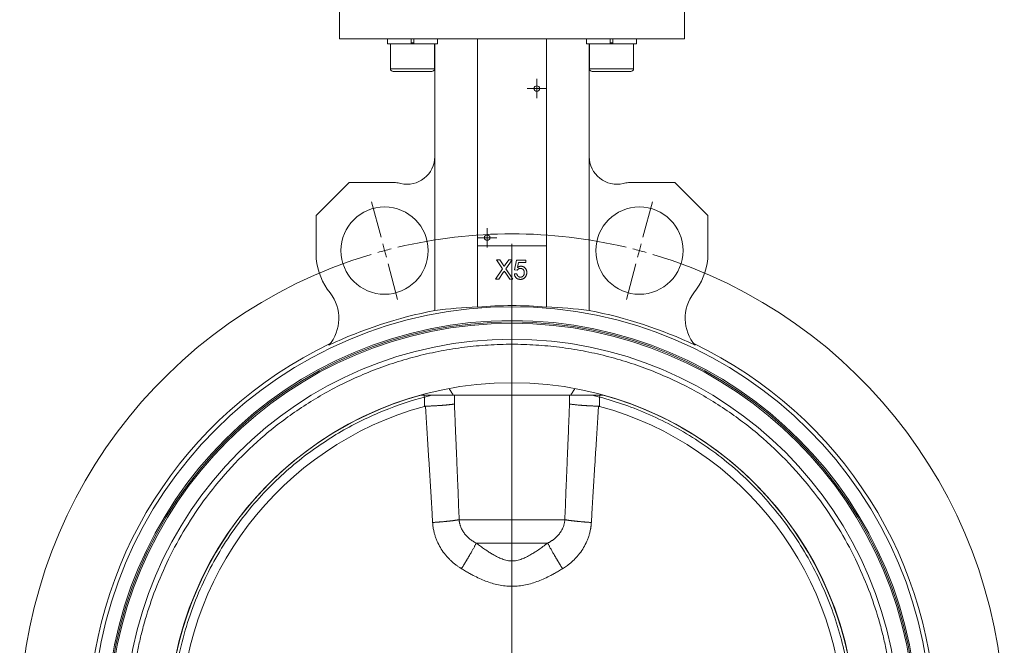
# Model space of a CAD drawing. Header units: millimetres. Extents: x 62 to 973, y -248 to 982.
# Tile 3 of 6: x 62 to 419, y 515 to 742. Entities that reach past the tile are written whole.
import ezdxf

# ---------------------------------------------------------------- set-up
doc = ezdxf.new("R2010")
doc.units = ezdxf.units.MM

# ---------------------------------------------------------------- blocks, each defined once
blk = doc.blocks.new('SW_CENTERMARKSYMBOL_0')
at = {"color": 0, "linetype": 'Continuous', "lineweight": 0}
for p, q in [((-2.5, 0), (-3.5, 0)), ((0, 0), (-2.5, 0)), ((0, 2.5), (0, 3.5)), ((0, 0), (0, 2.5)), ((0, 0), (0, -2.5)), ((0, 0), (2.5, 0)), ((2.5, 0), (3.5, 0)), ((0, -2.5), (0, -3.5))]:
    blk.add_line(p, q, dxfattribs=at)
blk = doc.blocks.new('SW_CENTERMARKSYMBOL_1')
at = {"color": 0, "linetype": 'Continuous', "lineweight": 0}
for p, q in [((-2.5, 0), (-3.5, 0)), ((0, 0), (-2.5, 0)), ((0, 2.5), (0, 3.5)), ((0, 0), (0, 2.5)), ((0, 0), (0, -2.5)), ((0, 0), (2.5, 0)), ((2.5, 0), (3.5, 0)), ((0, -2.5), (0, -3.5))]:
    blk.add_line(p, q, dxfattribs=at)
blk = doc.blocks.new('SW_CENTERMARKSYMBOL_2')
at = {"color": 0, "linetype": 'Continuous', "lineweight": 0}
for p, q in [((-1.29, 4.83), (-4.74, 17.68)), ((93.64, 4.83), (97.08, 17.68)), ((0, 0), (-0.65, 2.41)), ((0, 0), (0.65, -2.41)), ((46.17, -167.32), (46.17, 2.5)), ((92.35, 0), (91.7, -2.41)), ((92.35, 0), (92.99, 2.41)), ((1.29, -4.83), (4.74, -17.68)), ((91.05, -4.83), (87.61, -17.68)), ((46.17, -172.32), (46.17, -169.82)), ((41.17, -172.32), (-128.65, -172.32)), ((46.17, -172.32), (43.67, -172.32)), ((46.17, -172.32), (46.17, -174.82)), ((46.17, -172.32), (48.67, -172.32)), ((51.17, -172.32), (220.99, -172.32)), ((46.17, -177.32), (46.17, -347.14)), ((1.29, -339.81), (4.74, -326.97)), ((91.05, -339.81), (87.61, -326.97)), ((0, -344.64), (0.65, -342.23)), ((92.35, -344.64), (91.7, -342.23)), ((0, -344.64), (-0.65, -347.06)), ((92.35, -344.64), (92.99, -347.06)), ((-1.29, -349.47), (-4.74, -362.32)), ((93.64, -349.47), (97.08, -362.32))]:
    blk.add_line(p, q, dxfattribs=at)
for start, end in [(76.6058, 103.3942), (105, 105.8029), (104.1971, 105), (75, 75.8029), (74.1971, 75), (106.6058, 253.3942), (286.6058, 73.3942), (254.1971, 255), (255, 255.8029), (256.6058, 283.3942), (284.1971, 285), (285, 285.8029)]:
    blk.add_arc((46.17, -172.32), 178.4, start, end, dxfattribs=at)

msp = doc.modelspace()

# ---------------------------------------------------------------- linework, layer by layer
at = {"color": 7, "linetype": 'Continuous', "lineweight": 15}
for p, q in [((177.83, 750.82), (177.83, 734.82)), ((302.83, 734.82), (302.83, 750.82)), ((177.83, 734.82), (302.83, 734.82)), ((195.22, 734.82), (195.22, 733.02)), ((203.82, 733.02), (195.22, 733.02)), ((196.27, 733.02), (196.27, 724.02)), ((203.82, 734.82), (203.82, 733.02)), ((204.72, 733.02), (203.82, 733.02)), ((204.72, 733.02), (204.72, 734.82)), ((213.32, 733.02), (204.72, 733.02)), ((212.27, 724.02), (212.27, 733.02)), ((212.33, 733.02), (212.33, 692.17)), ((213.32, 733.02), (213.32, 734.82)), ((227.83, 659.82), (227.83, 734.82)), ((252.83, 734.82), (252.83, 659.82)), ((267.34, 734.82), (267.34, 733.02)), ((275.94, 733.02), (267.34, 733.02)), ((268.33, 733.02), (268.33, 692.17)), ((268.39, 733.02), (268.39, 724.02)), ((275.94, 734.82), (275.94, 733.02)), ((276.84, 733.02), (275.94, 733.02)), ((276.84, 733.02), (276.84, 734.82)), ((285.44, 733.02), (276.84, 733.02)), ((284.39, 724.02), (284.39, 733.02)), ((285.44, 733.02), (285.44, 734.82)), ((211.27, 723.02), (197.27, 723.02)), ((276.39, 723.02), (269.39, 723.02)), ((283.39, 723.02), (276.39, 723.02)), ((212.33, 636.4), (212.33, 692.17)), ((268.33, 692.17), (268.33, 636.4)), ((181.33, 682.82), (169.33, 670.82)), ((198.15, 682.82), (181.33, 682.82)), ((299.33, 682.82), (282.51, 682.82)), ((311.33, 670.82), (299.33, 682.82)), ((169.33, 670.82), (169.33, 655.2)), ((311.33, 655.2), (311.33, 670.82)), ((227.83, 659.82), (227.83, 637.7)), ((252.83, 659.82), (227.83, 659.82)), ((252.83, 637.7), (252.83, 659.82)), ((236.91, 651.58), (234.68, 654.82)), ((234.68, 654.82), (235.87, 654.82)), ((235.87, 654.82), (237.09, 653.05)), ((237.91, 653.04), (239.13, 654.82)), ((240.34, 654.82), (238.11, 651.57)), ((239.13, 654.82), (240.34, 654.82)), ((241.28, 651.14), (242, 654.73)), ((242, 654.73), (245.32, 654.73)), ((242.73, 653.83), (242.38, 652.02)), ((245.32, 653.83), (242.73, 653.83)), ((245.32, 653.83), (245.32, 654.73)), ((234.32, 647.82), (236.91, 651.58)), ((237.18, 650.23), (235.53, 647.82)), ((239.5, 647.82), (237.8, 650.29)), ((238.11, 651.57), (240.69, 647.82)), ((241.19, 649.7), (242.09, 649.79)), ((242.18, 651.05), (241.28, 651.14)), ((235.53, 647.82), (234.32, 647.82)), ((240.69, 647.82), (239.5, 647.82)), ((207.16, 605.82), (219.06, 605.82)), ((211.25, 605.82), (208.59, 605.1)), ((208.59, 605.1), (208.59, 601.75)), ((219.06, 605.82), (261.59, 605.82)), ((261.59, 605.82), (273.5, 605.82)), ((272.07, 605.1), (269.41, 605.82)), ((272.07, 601.75), (272.07, 605.1)), ((259.48, 560.72), (221.17, 560.72)), ((227.4, 552.23), (253.26, 552.23))]:
    msp.add_line(p, q, dxfattribs=at)
at = {"color": 8, "linetype": 'Continuous', "lineweight": 15}
for p, q in [((203.82, 733.42), (204.72, 733.42)), ((275.94, 733.42), (276.84, 733.42)), ((196.27, 724.02), (212.27, 724.02)), ((268.39, 724.02), (276.39, 724.02)), ((276.39, 724.02), (284.39, 724.02)), ((219.47, 602.6), (219.47, 605.82)), ((261.19, 605.82), (261.19, 602.6))]:
    msp.add_line(p, q, dxfattribs=at)
at = {"color": 7, "linetype": 'Continuous', "lineweight": 15}
for centre, radius in [((249.33, 716.82), 1), ((194.15, 658.14), 15.8), ((286.5, 658.14), 15.8), ((231.33, 662.82), 1), ((240.33, 485.82), 152), ((240.33, 485.82), 147), ((240.33, 485.82), 146.5), ((240.33, 485.82), 124.5)]:
    msp.add_circle(centre, radius, dxfattribs=at)
for centre, radius, start, end in [((197.27, 724.02), 1, 180, 270), ((211.27, 724.02), 1, 270, 0), ((269.39, 724.02), 1, 180, 270), ((283.39, 724.02), 1, 270, 0), ((202.33, 692.17), 10, 256.4954, 360), ((278.33, 692.17), 10, 180, 283.5046), ((194.15, 658.14), 25, 76.4954, 80.8061), ((286.5, 658.14), 25, 99.1939, 103.5046), ((194.15, 658.14), 25, 186.7506, 217.8302), ((286.5, 658.14), 25, 322.1698, 353.2494), ((162.56, 633.61), 15, 319.4838, 37.8302), ((318.09, 633.61), 15, 142.1698, 220.5162), ((240.33, 485.82), 153.17, 100.5333, 115.6756), ((240.33, 485.82), 152.4, 85.2952, 94.7048), ((240.33, 485.82), 153.17, 64.3244, 79.4667), ((240.33, 485.82), 146, 0, 180), ((240.33, 485.82), 153.5, 115.4135, 244.5865), ((240.33, 485.82), 140.25, 0, 180), ((240.33, 485.82), 153.5, 295.4135, 64.5865), ((240.33, 485.82), 124.45, 105.3682, 254.6318), ((240.33, 485.82), 124.45, 285.3682, 74.6318), ((240.33, 485.82), 120.2, 105.3112, 254.6888), ((240.33, 485.82), 120.2, 285.3112, 74.6888)]:
    msp.add_arc(centre, radius, start, end, dxfattribs=at)
for centre, start_param, end_param in [((233.56, 485.82), 1.608477, 1.710749), ((247.09, 485.82), 1.430844, 1.533115)]:
    msp.add_ellipse(centre, major_axis=(152.22, 0), ratio=0.999012, start_param=start_param, end_param=end_param, dxfattribs=at)
for points, knots in [([(237.09, 653.05), (237.12, 653), (237.18, 652.92), (237.26, 652.8), (237.32, 652.69), (237.37, 652.6), (237.41, 652.53), (237.44, 652.47), (237.45, 652.42), (237.46, 652.39), (237.46, 652.38)], [0, 0, 0, 0, 0.209538, 0.393206, 0.554151, 0.689382, 0.80228, 0.889952, 0.956059, 1, 1, 1, 1]), ([(237.46, 652.38), (237.49, 652.42), (237.55, 652.52), (237.66, 652.67), (237.78, 652.85), (237.87, 652.98), (237.91, 653.04)], [0, 0, 0, 0, 0.195959, 0.429465, 0.696675, 1, 1, 1, 1]), ([(237.18, 650.23), (237.2, 650.25), (237.25, 650.32), (237.32, 650.43), (237.41, 650.56), (237.48, 650.66), (237.51, 650.71)], [0, 0, 0, 0, 0.174779, 0.398246, 0.673111, 1, 1, 1, 1]), ([(237.51, 650.71), (237.56, 650.64), (237.66, 650.5), (237.75, 650.36), (237.8, 650.29)], [0, 0, 0, 0, 0.494218, 1, 1, 1, 1]), ([(243.37, 647.73), (243.29, 647.73), (243.14, 647.73), (242.93, 647.76), (242.72, 647.8), (242.53, 647.86), (242.34, 647.93), (242.17, 648.03), (242.01, 648.14), (241.85, 648.27), (241.72, 648.41), (241.59, 648.56), (241.49, 648.72), (241.39, 648.9), (241.32, 649.08), (241.26, 649.28), (241.21, 649.49), (241.2, 649.63), (241.19, 649.7)], [0, 0, 0, 0, 0.069298, 0.135561, 0.199671, 0.261716, 0.322662, 0.382907, 0.443032, 0.503501, 0.563724, 0.62398, 0.683629, 0.743848, 0.805192, 0.867649, 0.932778, 1, 1, 1, 1]), ([(242.09, 649.79), (242.1, 649.74), (242.11, 649.64), (242.15, 649.5), (242.19, 649.37), (242.24, 649.25), (242.3, 649.13), (242.36, 649.03), (242.43, 648.94), (242.51, 648.85), (242.59, 648.78), (242.68, 648.71), (242.78, 648.66), (242.89, 648.61), (243, 648.58), (243.12, 648.55), (243.24, 648.54), (243.33, 648.54), (243.37, 648.54)], [0, 0, 0, 0, 0.077361, 0.15048, 0.219977, 0.286681, 0.349678, 0.41068, 0.469427, 0.526756, 0.583142, 0.638824, 0.695263, 0.752696, 0.810849, 0.871356, 0.934436, 1, 1, 1, 1]), ([(243.38, 651.68), (243.31, 651.67), (243.17, 651.67), (242.98, 651.64), (242.8, 651.58), (242.65, 651.51), (242.51, 651.41), (242.38, 651.3), (242.27, 651.18), (242.21, 651.09), (242.18, 651.05)], [0, 0, 0, 0, 0.14786, 0.283561, 0.412369, 0.534236, 0.652692, 0.768663, 0.883652, 1, 1, 1, 1]), ([(242.38, 652.02), (242.43, 652.05), (242.52, 652.13), (242.67, 652.22), (242.83, 652.3), (242.98, 652.37), (243.14, 652.42), (243.3, 652.46), (243.46, 652.48), (243.57, 652.48), (243.62, 652.48)], [0, 0, 0, 0, 0.136729, 0.268515, 0.395529, 0.52, 0.640496, 0.761236, 0.880107, 1, 1, 1, 1]), ([(243.37, 648.54), (243.42, 648.54), (243.53, 648.54), (243.68, 648.56), (243.82, 648.6), (243.96, 648.64), (244.09, 648.71), (244.2, 648.79), (244.31, 648.87), (244.41, 648.98), (244.5, 649.1), (244.57, 649.22), (244.64, 649.36), (244.69, 649.5), (244.73, 649.65), (244.76, 649.82), (244.78, 649.99), (244.78, 650.11), (244.78, 650.16)], [0, 0, 0, 0, 0.065801, 0.128677, 0.188676, 0.247598, 0.304849, 0.361786, 0.419523, 0.478682, 0.53877, 0.598799, 0.660184, 0.722952, 0.787993, 0.855404, 0.926153, 1, 1, 1, 1]), ([(244.78, 650.16), (244.78, 650.22), (244.78, 650.33), (244.76, 650.49), (244.73, 650.65), (244.7, 650.79), (244.64, 650.93), (244.58, 651.05), (244.51, 651.17), (244.43, 651.27), (244.33, 651.37), (244.23, 651.45), (244.11, 651.52), (243.99, 651.58), (243.85, 651.62), (243.7, 651.65), (243.54, 651.67), (243.43, 651.67), (243.38, 651.68)], [0, 0, 0, 0, 0.072866, 0.141887, 0.207453, 0.270438, 0.331641, 0.390108, 0.448069, 0.505503, 0.562488, 0.619084, 0.676416, 0.735452, 0.796241, 0.860406, 0.928305, 1, 1, 1, 1]), ([(243.62, 652.48), (243.69, 652.48), (243.83, 652.48), (244.04, 652.45), (244.23, 652.4), (244.42, 652.33), (244.6, 652.24), (244.77, 652.13), (244.93, 652), (245.09, 651.85), (245.22, 651.69), (245.35, 651.51), (245.45, 651.32), (245.53, 651.12), (245.6, 650.91), (245.65, 650.69), (245.67, 650.46), (245.68, 650.3), (245.68, 650.22)], [0, 0, 0, 0, 0.061997, 0.122088, 0.181375, 0.239508, 0.297836, 0.35688, 0.417282, 0.47964, 0.5425, 0.604962, 0.666991, 0.730216, 0.794173, 0.860458, 0.928578, 1, 1, 1, 1]), ([(245.68, 650.22), (245.68, 650.14), (245.67, 649.99), (245.65, 649.76), (245.6, 649.54), (245.55, 649.33), (245.47, 649.13), (245.38, 648.94), (245.27, 648.75), (245.19, 648.64), (245.14, 648.58)], [0, 0, 0, 0, 0.132462, 0.26165, 0.387547, 0.510782, 0.632675, 0.75466, 0.876523, 1, 1, 1, 1]), ([(245.14, 648.58), (245.09, 648.51), (244.98, 648.38), (244.79, 648.2), (244.59, 648.06), (244.37, 647.94), (244.14, 647.84), (243.9, 647.78), (243.64, 647.73), (243.46, 647.73), (243.37, 647.73)], [0, 0, 0, 0, 0.127893, 0.251579, 0.372793, 0.492778, 0.61359, 0.737809, 0.86618, 1, 1, 1, 1]), ([(378.75, 485.82), (378.74, 486.19), (378.74, 486.93), (378.73, 488.05), (378.71, 489.16), (378.67, 490.28), (378.63, 491.4), (378.58, 492.51), (378.53, 493.62), (378.39, 495.95), (378.1, 499.48), (377.54, 504.3), (376.79, 509.19), (375.82, 514.26), (374.65, 519.4), (372.72, 526.53), (369.64, 535.66), (364.81, 546.76), (358.68, 558), (351.11, 569.19), (342.02, 580.09), (331.37, 590.45), (319.16, 599.96), (307.84, 606.86), (298.12, 611.68), (290.47, 614.92), (282.55, 617.73), (274.4, 620.07), (266.06, 621.91), (257.56, 623.25), (248.97, 624.05), (240.33, 624.33), (231.69, 624.05), (223.09, 623.25), (214.6, 621.91), (206.26, 620.07), (198.1, 617.73), (190.18, 614.92), (182.53, 611.68), (172.82, 606.86), (161.5, 599.96), (149.29, 590.45), (138.63, 580.09), (129.55, 569.19), (121.98, 558), (115.84, 546.76), (111.02, 535.66), (107.94, 526.53), (106.01, 519.4), (104.83, 514.26), (103.87, 509.19), (103.12, 504.3), (102.56, 499.48), (102.24, 495.58), (102.07, 492.51), (101.98, 490.28), (101.92, 488.05), (101.91, 486.56), (101.91, 485.82)], [0, 0, 0, 0, 0.0025673, 0.0051341, 0.0077006, 0.010267, 0.0128334, 0.0154001, 0.017967, 0.0205346, 0.0314613, 0.0423891, 0.0540137, 0.0656394, 0.0779968, 0.0903553, 0.1165926, 0.144404, 0.1738197, 0.204846, 0.2374593, 0.2716004, 0.3071697, 0.3440234, 0.3628831, 0.3819903, 0.4013148, 0.4208243, 0.4404842, 0.4602586, 0.48011, 0.5000001, 0.5198902, 0.5397416, 0.559516, 0.5791759, 0.5986854, 0.6180099, 0.637117, 0.6559768, 0.6928305, 0.7283998, 0.7625409, 0.7951542, 0.8261804, 0.8555961, 0.8834076, 0.9096449, 0.9220022, 0.9343608, 0.9459853, 0.957611, 0.9685377, 0.9794656, 0.9845996, 0.9897325, 0.9948655, 1, 1, 1, 1]), ([(219.06, 605.82), (218.81, 606.21), (218.3, 607.01), (217.8, 607.81), (217.54, 608.21)], [0, 0, 0, 0, 0.491797, 1, 1, 1, 1]), ([(263.11, 608.21), (262.86, 607.81), (262.35, 607.01), (261.84, 606.21), (261.59, 605.82)], [0, 0, 0, 0, 0.508203, 1, 1, 1, 1]), ([(208.59, 605.1), (203.78, 603.83), (198.83, 602.2), (188.75, 598.09), (183.61, 595.62), (173.34, 589.67), (168.2, 586.2), (158.17, 578.17), (153.28, 573.61), (146.36, 565.93), (144.12, 563.24), (139.83, 557.58), (137.77, 554.61), (133.89, 548.43), (132.06, 545.22), (128.66, 538.56), (127.1, 535.11), (124.27, 528.03), (123.01, 524.39), (120.82, 516.96), (119.89, 513.17), (118.4, 505.48), (117.84, 501.58), (117.08, 493.72), (116.89, 489.77), (116.89, 481.86), (117.08, 477.91), (117.84, 470.06), (118.4, 466.16), (119.89, 458.47), (120.82, 454.67), (123.01, 447.24), (124.27, 443.6), (127.1, 436.52), (128.66, 433.08), (132.06, 426.42), (133.89, 423.2), (137.77, 417.02), (139.83, 414.06), (144.12, 408.4), (146.36, 405.7), (153.28, 398.03), (158.17, 393.47), (168.2, 385.44), (173.34, 381.97), (183.61, 376.02), (188.75, 373.54), (198.83, 369.44), (203.78, 367.81), (208.59, 366.53)], [0, 0, 0, 0, 0.0625, 0.0625, 0.125, 0.125, 0.1875, 0.1875, 0.25, 0.25, 0.28125, 0.28125, 0.3125, 0.3125, 0.34375, 0.34375, 0.375, 0.375, 0.40625, 0.40625, 0.4375, 0.4375, 0.46875, 0.46875, 0.5, 0.5, 0.53125, 0.53125, 0.5625, 0.5625, 0.59375, 0.59375, 0.625, 0.625, 0.65625, 0.65625, 0.6875, 0.6875, 0.71875, 0.71875, 0.75, 0.75, 0.8125, 0.8125, 0.875, 0.875, 0.9375, 0.9375, 1, 1, 1, 1]), ([(208.4, 605.82), (208.4, 605.81), (208.41, 605.75), (208.45, 605.63), (208.51, 605.41), (208.56, 605.23), (208.59, 605.1)], [0, 0, 0, 0, 0.067372, 0.312681, 0.552991, 1, 1, 1, 1]), ([(272.26, 605.82), (272.25, 605.81), (272.24, 605.75), (272.21, 605.63), (272.15, 605.41), (272.1, 605.23), (272.07, 605.1)], [0, 0, 0, 0, 0.067372, 0.312681, 0.552991, 1, 1, 1, 1]), ([(363.77, 485.82), (363.77, 492.09), (363.29, 498.52), (361.24, 511.49), (359.68, 518.03), (355.42, 530.94), (352.73, 537.31), (346.24, 549.59), (342.45, 555.5), (333.93, 566.59), (329.19, 571.77), (318.99, 581.19), (313.53, 585.44), (302.15, 592.87), (296.23, 596.07), (284.22, 601.37), (278.13, 603.49), (272.07, 605.1)], [0, 0, 0, 0, 0.125, 0.125, 0.25, 0.25, 0.375, 0.375, 0.5, 0.5, 0.625, 0.625, 0.75, 0.75, 0.875, 0.875, 1, 1, 1, 1]), ([(219.47, 602.6), (219.41, 602.59), (219.3, 602.57), (219.12, 602.55), (218.93, 602.52), (218.73, 602.49), (218.52, 602.46), (218.3, 602.43), (218.07, 602.41), (217.83, 602.38), (217.57, 602.35), (217.31, 602.32), (217.04, 602.29), (216.75, 602.27), (216.46, 602.24), (216.15, 602.21), (215.83, 602.19), (215.51, 602.16), (215.16, 602.13), (214.81, 602.11), (214.45, 602.08), (214.07, 602.05), (213.68, 602.03), (213.28, 602), (212.86, 601.98), (212.43, 601.96), (211.98, 601.93), (211.52, 601.91), (211.05, 601.89), (210.55, 601.87), (210.04, 601.85), (209.51, 601.83), (209.15, 601.82), (208.97, 601.81)], [0, 0, 0, 0, 0.029256, 0.058452, 0.087591, 0.116687, 0.145763, 0.174844, 0.203962, 0.233146, 0.26243, 0.291839, 0.321402, 0.351144, 0.381094, 0.411279, 0.44173, 0.472475, 0.503548, 0.534984, 0.566819, 0.599093, 0.63185, 0.665138, 0.699009, 0.73352, 0.768737, 0.804738, 0.841613, 0.879464, 0.918402, 0.958543, 1, 1, 1, 1]), ([(211.57, 559.71), (211.52, 560.55), (211.42, 562.25), (211.27, 564.85), (211.11, 567.53), (210.9, 571.04), (210.63, 575.48), (210.3, 580.69), (209.96, 586), (209.63, 591.22), (209.3, 596.52), (209.08, 600.01), (208.97, 601.81)], [0, 0, 0, 0, 0.059615, 0.121152, 0.184614, 0.250001, 0.371426, 0.500004, 0.621639, 0.750001, 0.871794, 1, 1, 1, 1]), ([(221.17, 560.72), (221.11, 562.25), (221.01, 564.95), (220.87, 568.45), (220.73, 572.05), (220.56, 576.34), (220.34, 581.63), (220.12, 586.96), (219.9, 592.19), (219.68, 597.37), (219.54, 600.86), (219.47, 602.6)], [0, 0, 0, 0, 0.109897, 0.19323, 0.25, 0.367912, 0.5, 0.628838, 0.75, 0.875003, 1, 1, 1, 1]), ([(259.48, 560.72), (259.54, 562.25), (259.65, 564.95), (259.78, 568.45), (259.92, 572.05), (260.1, 576.34), (260.32, 581.63), (260.54, 586.96), (260.75, 592.19), (260.97, 597.37), (261.11, 600.86), (261.19, 602.6)], [0, 0, 0, 0, 0.109859, 0.193191, 0.25, 0.367913, 0.5, 0.628837, 0.75, 0.875003, 1, 1, 1, 1]), ([(271.69, 601.81), (271.57, 601.81), (271.32, 601.82), (270.95, 601.84), (270.59, 601.85), (270.22, 601.86), (269.85, 601.88), (269.48, 601.9), (269.11, 601.91), (268.74, 601.93), (268.37, 601.95), (268, 601.97), (267.63, 601.99), (267.27, 602.01), (266.9, 602.04), (266.54, 602.06), (266.17, 602.08), (265.81, 602.11), (265.36, 602.14), (264.84, 602.18), (264.26, 602.23), (263.72, 602.28), (263.21, 602.34), (262.74, 602.39), (262.29, 602.44), (261.89, 602.49), (261.51, 602.55), (261.3, 602.58), (261.19, 602.6)], [0, 0, 0, 0, 0.027658, 0.055451, 0.083383, 0.111463, 0.139703, 0.168124, 0.196746, 0.225594, 0.254693, 0.284069, 0.313747, 0.343752, 0.374113, 0.404859, 0.436021, 0.467634, 0.499738, 0.556237, 0.612044, 0.667354, 0.722357, 0.777244, 0.832224, 0.887534, 0.943405, 1, 1, 1, 1]), ([(271.69, 601.81), (271.63, 600.9), (271.52, 599.11), (271.35, 596.45), (271.19, 593.86), (270.97, 590.35), (270.69, 586), (270.36, 580.69), (270.03, 575.48), (269.7, 570.15), (269.39, 564.93), (269.19, 561.41), (269.09, 559.71)], [0, 0, 0, 0, 0.064905, 0.128206, 0.189904, 0.249999, 0.378362, 0.499997, 0.628575, 0.749999, 0.878848, 1, 1, 1, 1]), ([(211.57, 559.71), (211.69, 559.72), (211.92, 559.73), (212.26, 559.75), (212.6, 559.78), (212.93, 559.8), (213.26, 559.82), (213.58, 559.85), (213.9, 559.87), (214.22, 559.89), (214.53, 559.92), (214.83, 559.94), (215.14, 559.97), (215.44, 560), (215.73, 560.02), (216.02, 560.05), (216.31, 560.08), (216.59, 560.11), (216.87, 560.14), (217.14, 560.16), (217.41, 560.19), (217.68, 560.22), (217.94, 560.25), (218.2, 560.28), (218.46, 560.31), (218.71, 560.34), (218.96, 560.38), (219.2, 560.41), (219.44, 560.44), (219.67, 560.47), (219.9, 560.51), (220.12, 560.54), (220.34, 560.58), (220.56, 560.61), (220.77, 560.65), (220.97, 560.68), (221.11, 560.71), (221.17, 560.72)], [0, 0, 0, 0, 0.03046, 0.060551, 0.090294, 0.119713, 0.148833, 0.17768, 0.206282, 0.234664, 0.262855, 0.290882, 0.318769, 0.346541, 0.374219, 0.401824, 0.429376, 0.456893, 0.484394, 0.511898, 0.539424, 0.566991, 0.594617, 0.622321, 0.650124, 0.678047, 0.70611, 0.734337, 0.762751, 0.791378, 0.820243, 0.849375, 0.878803, 0.908555, 0.938656, 0.96913, 1, 1, 1, 1]), ([(221.17, 560.72), (221.18, 560.62), (221.2, 560.41), (221.24, 560.11), (221.29, 559.8), (221.35, 559.5), (221.42, 559.2), (221.5, 558.9), (221.59, 558.6), (221.69, 558.31), (221.92, 557.68), (222.37, 556.76), (223.14, 555.61), (224.05, 554.58), (224.9, 553.82), (225.63, 553.27), (226.2, 552.9), (226.79, 552.55), (227.19, 552.34), (227.4, 552.23)], [0, 0, 0, 0, 0.02776, 0.055558, 0.083399, 0.111286, 0.139223, 0.167214, 0.195262, 0.223373, 0.25155, 0.376168, 0.501558, 0.626044, 0.751268, 0.81317, 0.87519, 0.937431, 1, 1, 1, 1]), ([(253.26, 552.23), (253.38, 552.29), (253.61, 552.41), (253.95, 552.6), (254.29, 552.8), (254.62, 553.01), (254.95, 553.23), (255.27, 553.46), (255.84, 553.89), (256.62, 554.59), (257.53, 555.63), (258.3, 556.78), (258.78, 557.77), (259.06, 558.56), (259.22, 559.09), (259.34, 559.63), (259.43, 560.17), (259.47, 560.54), (259.48, 560.72)], [0, 0, 0, 0, 0.0359883, 0.071853, 0.1076147, 0.1432936, 0.1789099, 0.2144831, 0.2500322, 0.3755591, 0.5003445, 0.6257866, 0.7504549, 0.8007196, 0.8507832, 0.9006696, 0.9504015, 1, 1, 1, 1]), ([(269.09, 559.71), (268.97, 559.72), (268.74, 559.73), (268.39, 559.75), (268.05, 559.78), (267.71, 559.8), (267.38, 559.82), (267.06, 559.85), (266.74, 559.87), (266.42, 559.9), (266.11, 559.92), (265.8, 559.95), (265.5, 559.97), (265.2, 560), (264.9, 560.03), (264.61, 560.05), (264.33, 560.08), (264.05, 560.11), (263.77, 560.14), (263.49, 560.17), (263.22, 560.2), (262.96, 560.23), (262.69, 560.26), (262.43, 560.29), (262.18, 560.32), (261.93, 560.35), (261.69, 560.38), (261.44, 560.41), (261.21, 560.44), (260.97, 560.48), (260.75, 560.51), (260.52, 560.54), (260.3, 560.58), (260.09, 560.61), (259.88, 560.65), (259.68, 560.68), (259.55, 560.71), (259.48, 560.72)], [0, 0, 0, 0, 0.030733, 0.061075, 0.091047, 0.120675, 0.149984, 0.179001, 0.207754, 0.236273, 0.264584, 0.292715, 0.320694, 0.348544, 0.376286, 0.403941, 0.431529, 0.45907, 0.486582, 0.514084, 0.541595, 0.569134, 0.596719, 0.62437, 0.652106, 0.679949, 0.707919, 0.736038, 0.76433, 0.792819, 0.821532, 0.850495, 0.879738, 0.909286, 0.939164, 0.969395, 1, 1, 1, 1]), ([(222.01, 542.97), (221.87, 543.06), (221.58, 543.24), (221.15, 543.52), (220.73, 543.82), (220.31, 544.12), (219.7, 544.58), (218.91, 545.23), (217.96, 546.09), (217.07, 547), (215.94, 548.29), (214.68, 550.02), (213.64, 551.89), (212.96, 553.45), (212.52, 554.65), (212.16, 555.89), (211.9, 557), (211.74, 557.99), (211.63, 558.85), (211.59, 559.42), (211.57, 559.71)], [0, 0, 0, 0, 0.024948, 0.049923, 0.074937, 0.100004, 0.125137, 0.187013, 0.249367, 0.311458, 0.374198, 0.499576, 0.623673, 0.68555, 0.748304, 0.810811, 0.874196, 0.915779, 0.957687, 1, 1, 1, 1]), ([(269.09, 559.71), (269.08, 559.57), (269.06, 559.28), (269.02, 558.85), (268.97, 558.43), (268.91, 558), (268.85, 557.58), (268.72, 556.88), (268.51, 555.92), (268.15, 554.68), (267.71, 553.48), (267.02, 551.91), (265.99, 550.04), (264.73, 548.31), (263.6, 547.02), (262.7, 546.1), (261.76, 545.23), (260.87, 544.51), (260.07, 543.91), (259.37, 543.43), (258.88, 543.12), (258.64, 542.97)], [0, 0, 0, 0, 0.021098, 0.0420862, 0.0629745, 0.0837727, 0.1044905, 0.1251372, 0.1877701, 0.2495457, 0.3127354, 0.3750351, 0.4997422, 0.6244183, 0.6875217, 0.7499683, 0.8125978, 0.8747443, 0.9166353, 0.9583666, 1, 1, 1, 1]), ([(222.01, 542.97), (222.08, 543.07), (222.21, 543.28), (222.39, 543.58), (222.58, 543.89), (222.77, 544.19), (222.95, 544.49), (223.13, 544.79), (223.31, 545.08), (223.49, 545.38), (223.67, 545.67), (223.84, 545.96), (224.02, 546.25), (224.19, 546.54), (224.36, 546.82), (224.52, 547.1), (224.69, 547.38), (224.85, 547.66), (225.01, 547.94), (225.22, 548.3), (225.48, 548.75), (225.78, 549.26), (226.05, 549.75), (226.32, 550.22), (226.57, 550.67), (226.8, 551.1), (227.01, 551.5), (227.22, 551.88), (227.34, 552.12), (227.4, 552.23)], [0, 0, 0, 0, 0.028642, 0.057057, 0.085266, 0.113293, 0.141162, 0.168897, 0.196524, 0.224068, 0.251555, 0.279009, 0.306453, 0.333911, 0.361406, 0.388961, 0.4166, 0.444346, 0.472226, 0.500263, 0.55616, 0.611535, 0.666554, 0.721394, 0.776245, 0.831321, 0.886842, 0.943017, 1, 1, 1, 1]), ([(227.4, 552.23), (227.66, 552.04), (228.17, 551.66), (228.92, 551.1), (229.64, 550.58), (230.34, 550.09), (231.02, 549.64), (231.66, 549.21), (232.28, 548.81), (232.87, 548.44), (233.82, 547.87), (235.09, 547.18), (236.79, 546.43), (238.51, 545.91), (240.33, 545.71), (242.14, 545.91), (243.87, 546.43), (245.57, 547.18), (247.09, 548.01), (248.57, 548.93), (250.02, 549.88), (251.6, 550.99), (252.69, 551.81), (253.26, 552.23)], [0, 0, 0, 0, 0.0331612, 0.0649606, 0.095404, 0.124498, 0.1522504, 0.1786679, 0.2037573, 0.2275259, 0.2499814, 0.3173614, 0.3750637, 0.4406984, 0.5000197, 0.5593303, 0.6249717, 0.6827476, 0.7500471, 0.8022795, 0.8612955, 0.9271753, 1, 1, 1, 1]), ([(258.64, 542.97), (258.58, 543.07), (258.45, 543.27), (258.26, 543.58), (258.07, 543.88), (257.89, 544.19), (257.71, 544.49), (257.52, 544.78), (257.34, 545.08), (257.17, 545.37), (256.99, 545.67), (256.82, 545.96), (256.64, 546.24), (256.47, 546.53), (256.3, 546.81), (256.14, 547.1), (255.97, 547.38), (255.81, 547.66), (255.65, 547.93), (255.43, 548.3), (255.18, 548.74), (254.88, 549.26), (254.6, 549.75), (254.34, 550.22), (254.09, 550.67), (253.86, 551.09), (253.64, 551.5), (253.44, 551.88), (253.32, 552.12), (253.26, 552.23)], [0, 0, 0, 0, 0.0285616, 0.0569041, 0.0850483, 0.1130168, 0.1408334, 0.1685228, 0.1961103, 0.223621, 0.2510799, 0.2785111, 0.3059384, 0.333385, 0.3608738, 0.3884283, 0.4160718, 0.4438286, 0.4717236, 0.4997825, 0.5556476, 0.6110075, 0.6660311, 0.7208948, 0.7757921, 0.8309373, 0.8865554, 0.9428565, 1, 1, 1, 1]), ([(258.64, 542.97), (258.4, 542.82), (257.92, 542.52), (257.2, 542.1), (256.48, 541.68), (255.78, 541.28), (255.08, 540.9), (253.87, 540.26), (252.16, 539.43), (249.89, 538.48), (247.59, 537.68), (245.22, 537.07), (242.79, 536.69), (240.34, 536.55), (237.89, 536.68), (235.46, 537.07), (233.08, 537.68), (230.78, 538.47), (228.51, 539.42), (226.56, 540.38), (224.87, 541.28), (223.45, 542.09), (222.5, 542.67), (222.01, 542.97)], [0, 0, 0, 0, 0.021738, 0.043105, 0.064112, 0.084768, 0.105086, 0.125077, 0.189173, 0.250194, 0.312697, 0.374923, 0.437337, 0.500008, 0.562094, 0.624208, 0.686847, 0.749407, 0.810466, 0.874603, 0.915012, 0.956781, 1, 1, 1, 1])]:
    msp.add_open_spline(points, degree=3, knots=knots, dxfattribs=at)
for points in [[(208.97, 601.81), (208.84, 601.81), (208.71, 601.79), (208.59, 601.75)], [(272.07, 601.75), (271.94, 601.79), (271.82, 601.8), (271.69, 601.81)]]:
    msp.add_open_spline(points, degree=3, dxfattribs=at)

# ---------------------------------------------------------------- block references
at = {"color": 7, "linetype": 'Continuous', "lineweight": 0}
for name, p in [('SW_CENTERMARKSYMBOL_0', (249.33, 716.82)), ('SW_CENTERMARKSYMBOL_2', (194.15, 658.14)), ('SW_CENTERMARKSYMBOL_1', (231.33, 662.82))]:
    msp.add_blockref(name, p, dxfattribs=at)

doc.saveas('drawing.dxf')
